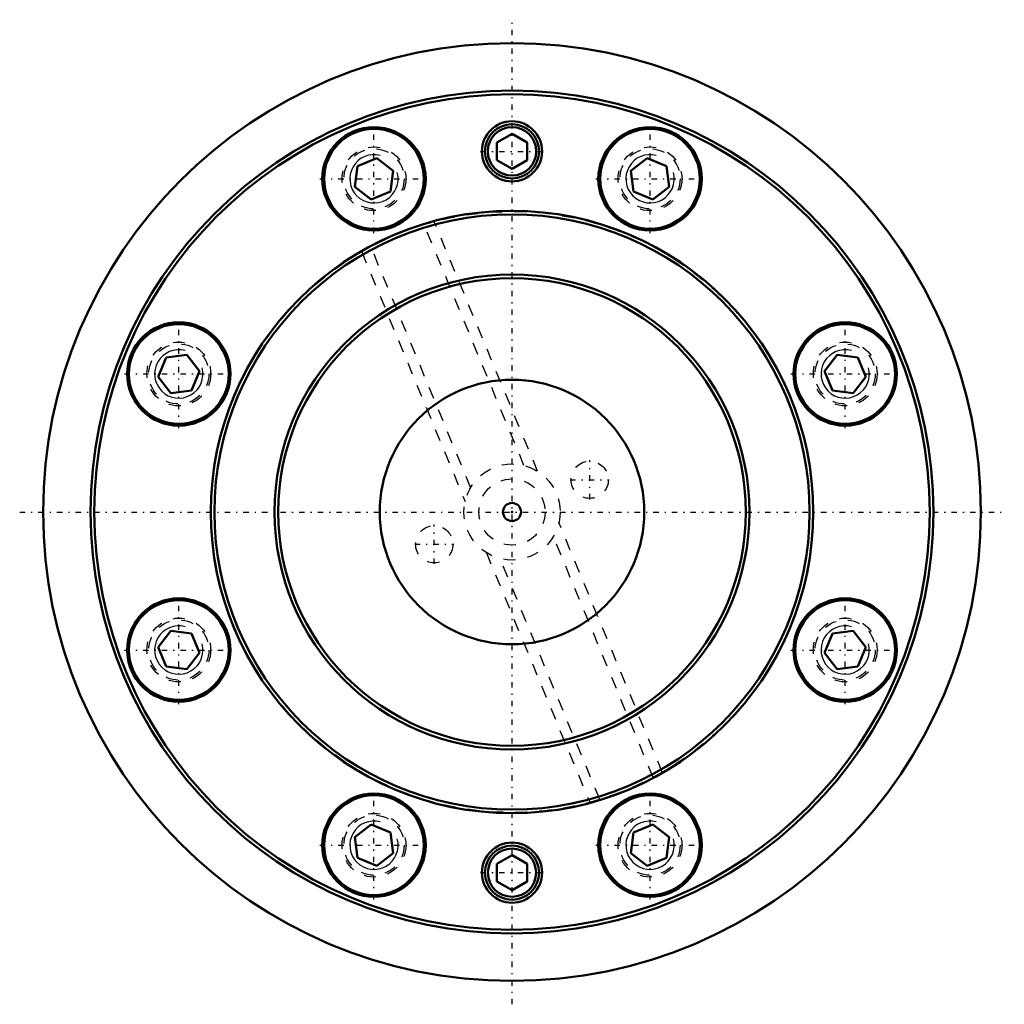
# Model space of a CAD drawing. Header units: millimetres. Extents: x -41 to 41, y -41 to 41.
import ezdxf

# ---------------------------------------------------------------- set-up
doc = ezdxf.new("R2010")
doc.units = ezdxf.units.MM
doc.linetypes.add('Center', pattern=[1.5, 0.45, -0.5, 0.05, -0.5])
doc.linetypes.add('Dashed', pattern=[2, 1, -1])
for name, color, linetype, lineweight in [('AM_4', 7, 'Continuous', 50), ('AM_5', 3, 'Continuous', 25), ('AM_7', 7, 'Center', 25), ('AM_9', 6, 'Dashed', 25), ('ConnectionPoints', 7, 'Continuous', 50)]:
    doc.layers.add(name, color=color, linetype=linetype, lineweight=lineweight)

msp = doc.modelspace()

# ---------------------------------------------------------------- linework, layer by layer
at = {"layer": 'AM_4'}
for p, q in [((0, 31.443), (-1.25, 30.722)), ((1.25, 30.722), (0, 31.443)), ((-1.25, 30.722), (-1.25, 29.278)), ((1.25, 29.278), (1.25, 30.722)), ((-12.855, 28.771), (-13.081, 27.054)), ((-12.855, 28.771), (-11.254, 29.434)), ((-9.88, 28.379), (-11.254, 29.434)), ((-1.25, 29.278), (0, 28.557)), ((0, 28.557), (1.25, 29.278)), ((11.254, 29.434), (9.88, 28.379)), ((11.254, 29.434), (12.855, 28.771)), ((13.081, 27.054), (12.855, 28.771)), ((-10.106, 26.662), (-9.88, 28.379)), ((9.88, 28.379), (10.106, 26.662)), ((-13.081, 27.054), (-11.707, 25.999)), ((11.707, 25.999), (13.081, 27.054)), ((-11.707, 25.999), (-10.106, 26.662)), ((10.106, 26.662), (11.707, 25.999)), ((-29.434, 11.254), (-28.771, 12.855)), ((-27.054, 13.081), (-28.771, 12.855)), ((-25.999, 11.707), (-27.054, 13.081)), ((27.054, 13.081), (25.999, 11.707)), ((28.771, 12.855), (27.054, 13.081)), ((28.771, 12.855), (29.434, 11.254)), ((-26.662, 10.106), (-25.999, 11.707)), ((25.999, 11.707), (26.662, 10.106)), ((-29.434, 11.254), (-28.379, 9.88)), ((28.379, 9.88), (29.434, 11.254)), ((-28.379, 9.88), (-26.662, 10.106)), ((26.662, 10.106), (28.379, 9.88)), ((-28.379, -9.88), (-29.434, -11.254)), ((-26.662, -10.106), (-28.379, -9.88)), ((-26.662, -10.106), (-25.999, -11.707)), ((25.999, -11.707), (26.662, -10.106)), ((28.379, -9.88), (26.662, -10.106)), ((29.434, -11.254), (28.379, -9.88)), ((-29.434, -11.254), (-28.771, -12.855)), ((28.771, -12.855), (29.434, -11.254)), ((-27.054, -13.081), (-25.999, -11.707)), ((25.999, -11.707), (27.054, -13.081)), ((-28.771, -12.855), (-27.054, -13.081)), ((27.054, -13.081), (28.771, -12.855)), ((-11.707, -25.999), (-13.081, -27.054)), ((-11.707, -25.999), (-10.106, -26.662)), ((10.106, -26.662), (11.707, -25.999)), ((13.081, -27.054), (11.707, -25.999)), ((-9.88, -28.379), (-10.106, -26.662)), ((10.106, -26.662), (9.88, -28.379)), ((-13.081, -27.054), (-12.855, -28.771)), ((12.855, -28.771), (13.081, -27.054)), ((-11.254, -29.434), (-9.88, -28.379)), ((0, -28.557), (-1.25, -29.278)), ((1.25, -29.278), (0, -28.557)), ((9.88, -28.379), (11.254, -29.434)), ((-12.855, -28.771), (-11.254, -29.434)), ((-1.25, -29.278), (-1.25, -30.722)), ((1.25, -30.722), (1.25, -29.278)), ((11.254, -29.434), (12.855, -28.771)), ((-1.25, -30.722), (0, -31.443)), ((0, -31.443), (1.25, -30.722))]:
    msp.add_line(p, q, dxfattribs=at)
for centre, radius in [((0, 0), 39), ((0, 0), 35.05), ((0, 0), 34.75), ((-11.481, 27.716), 4.3), ((0, 30), 2.5), ((0, 30), 2.255), ((0, 30), 2.01), ((11.481, 27.716), 4.3), ((-11.481, 27.716), 4.15), ((11.481, 27.716), 4.15), ((0, 0), 25.05), ((0, 0), 24.75), ((0, 0), 19.75), ((0, 0), 19.45), ((-27.716, 11.481), 4.3), ((-27.716, 11.481), 4.15), ((27.716, 11.481), 4.3), ((27.716, 11.481), 4.15), ((0, 0), 11), ((0, 0), 0.75), ((-27.716, -11.481), 4.3), ((-27.716, -11.481), 4.15), ((27.716, -11.481), 4.3), ((27.716, -11.481), 4.15), ((-11.481, -27.716), 4.3), ((-11.481, -27.716), 4.15), ((11.481, -27.716), 4.3), ((11.481, -27.716), 4.15), ((0, -30), 2.5), ((0, -30), 2.255), ((0, -30), 2.009)]:
    msp.add_circle(centre, radius, dxfattribs=at)
at = {"layer": 'AM_5'}
for centre, radius in [((-11.481, 27.716), 2.009), ((11.481, 27.716), 2.009), ((-27.716, 11.481), 2.01), ((27.716, 11.481), 2.01), ((-27.716, -11.481), 2.01), ((27.716, -11.481), 2.01), ((-11.481, -27.716), 2.009), ((11.481, -27.716), 2.009)]:
    msp.add_arc(centre, radius, 75, 15, dxfattribs=at)
at = {"layer": 'AM_7'}
for p, q in [((0, -40.95), (0, 40.95)), ((-11.481, 23.201), (-11.481, 32.231)), ((11.481, 23.201), (11.481, 32.231)), ((-2.625, 30), (2.625, 30)), ((-15.996, 27.716), (-6.966, 27.716)), ((6.966, 27.716), (15.996, 27.716)), ((-27.716, 6.966), (-27.716, 15.996)), ((27.716, 6.966), (27.716, 15.996)), ((-32.231, 11.481), (-23.201, 11.481)), ((23.201, 11.481), (32.231, 11.481)), ((6.467, 1.051), (6.467, 4.306)), ((4.84, 2.679), (8.095, 2.679)), ((-40.95, 0), (40.95, 0)), ((-6.467, -4.306), (-6.467, -1.051)), ((-8.095, -2.679), (-4.84, -2.679)), ((-27.716, -15.996), (-27.716, -6.966)), ((27.716, -15.996), (27.716, -6.966)), ((-32.231, -11.481), (-23.201, -11.481)), ((23.201, -11.481), (32.231, -11.481)), ((-11.481, -32.231), (-11.481, -23.201)), ((11.481, -32.231), (11.481, -23.201)), ((-15.996, -27.716), (-6.966, -27.716)), ((6.966, -27.716), (15.996, -27.716)), ((-2.625, -30), (2.625, -30))]:
    msp.add_line(p, q, dxfattribs=at)
at = {"layer": 'AM_9'}
for p, q in [((0.993, 3.875), (-7.306, 23.909)), ((2.134, 3.383), (-6.468, 24.149)), ((-12.503, 21.649), (-3.901, 0.884)), ((-3.442, 2.038), (-11.74, 22.072)), ((12.503, -21.649), (3.901, -0.884)), ((11.74, -22.072), (3.442, -2.038)), ((-2.134, -3.383), (6.468, -24.149)), ((7.306, -23.909), (-0.993, -3.875))]:
    msp.add_line(p, q, dxfattribs=at)
for centre, radius in [((-11.481, 27.716), 2.65), ((11.481, 27.716), 2.65), ((-11.481, 27.716), 2.5), ((11.481, 27.716), 2.5), ((0, 0), 25), ((-27.716, 11.481), 2.65), ((-27.716, 11.481), 2.5), ((27.716, 11.481), 2.65), ((27.716, 11.481), 2.5), ((6.467, 2.679), 1.55), ((0, 0), 4), ((0, 0), 2.75), ((-6.467, -2.679), 1.55), ((-27.716, -11.481), 2.65), ((-27.716, -11.481), 2.5), ((27.716, -11.481), 2.65), ((27.716, -11.481), 2.5), ((-11.481, -27.716), 2.65), ((-11.481, -27.716), 2.5), ((11.481, -27.716), 2.65), ((11.481, -27.716), 2.5)]:
    msp.add_circle(centre, radius, dxfattribs=at)
at = {"layer": 'ConnectionPoints'}
msp.add_point((0, 0, -7), dxfattribs=at)

doc.saveas('drawing.dxf')
